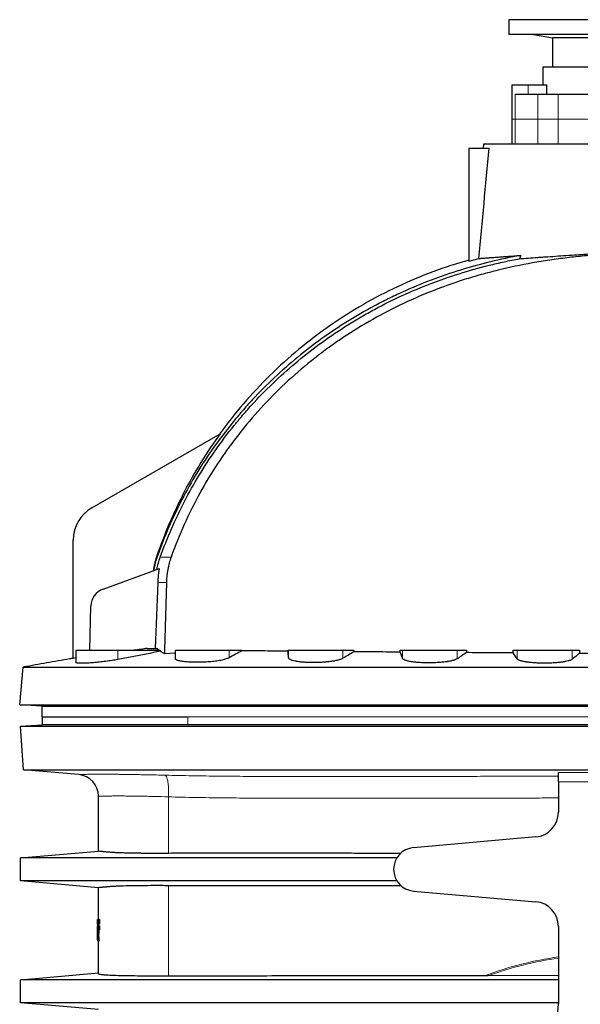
# Model space of a CAD drawing. Header units: millimetres. Extents: x 349 to 3828, y 433 to 5284.
# Tile 6 of 11: x 403 to 1304, y 3517 to 5100. Entities that reach past the tile are written whole.
import ezdxf

# ---------------------------------------------------------------- set-up
doc = ezdxf.new("R2010")
doc.units = ezdxf.units.MM

msp = doc.modelspace()

# ---------------------------------------------------------------- linework, layer by layer
at = {"color": 7, "linetype": 'Continuous', "lineweight": 25}
for p, q in [((1188.9, 5099.6), (1188.9, 5075.6)), ((1338.9, 5099.6), (1188.9, 5099.6)), ((1338.9, 5075.6), (1188.9, 5075.6)), ((1228.9, 5075.6), (1259.2, 5070.2)), ((1259.2, 5070.2), (1259.2, 5023.1)), ((1338.9, 5070.2), (1259.2, 5070.2)), ((1243.9, 5023.1), (1243.9, 4994.6)), ((1338.9, 5023.1), (1243.9, 5023.1)), ((1193.9, 4994.6), (1193.9, 4939.6)), ((1193.9, 4994.6), (1220, 4994.6)), ((1220, 4994.6), (1250.1, 4994.6)), ((1250.1, 4979.6), (1250.1, 4994.6)), ((1199.2, 4979.6), (1235.7, 4979.6)), ((1235.7, 4979.6), (1268.5, 4979.6)), ((1268.5, 4979.6), (1322, 4979.6)), ((1193.9, 4939.6), (1193.9, 4899.6)), ((1124.9, 4893), (1157.4, 4893)), ((1124.9, 4893), (1124.9, 4711.4)), ((1148.3, 4899.6), (1147.7, 4893)), ((1529.6, 4899.6), (1148.3, 4899.6)), ((518.9, 4315.1), (725.1, 4434.2)), ((488.9, 4073), (488.9, 4263.2)), ((536.7, 4184.4), (627.6, 4217.4)), ((621.3, 4089.1), (625.1, 4195.2)), ((515.2, 4086), (517, 4156.9)), ((492.9, 4086), (492.9, 4066.6)), ((492.9, 4086), (560.4, 4086)), ((560.4, 4086), (628.8, 4086)), ((628.8, 4086), (628.7, 4084.5)), ((652.9, 4086), (652.9, 4072.7)), ((652.9, 4086), (739.7, 4086)), ((739.7, 4086), (759.7, 4086)), ((759.7, 4086), (759.7, 4085)), ((834.1, 4084.6), (834.1, 4086)), ((834.1, 4086), (834.9, 4086)), ((834.9, 4086), (922.5, 4086)), ((922.5, 4086), (939.9, 4086)), ((939.9, 4086), (939.9, 4083.7)), ((1014.5, 4083.1), (1014.5, 4086)), ((1014.5, 4086), (1018.1, 4086)), ((1018.1, 4086), (1106.2, 4086)), ((1106.2, 4086), (1120.9, 4086)), ((1120.9, 4086), (1120.9, 4082.3)), ((1196.1, 4081.7), (1196.1, 4086)), ((1196.1, 4086), (1202.3, 4086)), ((1202.3, 4086), (1290.8, 4086)), ((1290.8, 4086), (1302.9, 4086)), ((1302.9, 4086), (1302.8, 4080.9)), ((492.9, 4073.7), (488.9, 4073)), ((652.9, 4081.2), (635.5, 4080.1)), ((402.7, 3998.5), (408, 4059)), ((408, 4059), (409.2, 4059.2)), ((438.9, 3996), (402.7, 3998.5)), ((438.9, 3979), (438.9, 3996)), ((438.9, 3979), (438.9, 3966.4)), ((438.9, 3979), (673.2, 3979)), ((673.2, 3979), (673.3, 3979)), ((403.9, 3964), (438.9, 3966.4)), ((408.8, 3894), (403.9, 3964)), ((497.5, 3886.2), (408.8, 3894)), ((1268.9, 3874.7), (1268.9, 3825.9)), ((529.4, 3763.3), (529.4, 3851.4)), ((1232.4, 3786), (1035.9, 3768.8)), ((403.9, 3752.5), (529.4, 3763.4)), ((403.9, 3715.5), (403.9, 3752.5)), ((529.4, 3704.5), (403.9, 3715.5)), ((529.4, 3653.2), (529.4, 3704.6)), ((1035.9, 3699.1), (1232.4, 3681.9)), ((529.4, 3653.2), (527.9, 3653.2)), ((527.9, 3646.1), (527.9, 3653.2)), ((527.9, 3646.1), (527.9, 3639.7)), ((529.7, 3643.4), (528.2, 3643.4)), ((529.4, 3643.4), (529.4, 3646.1)), ((529.4, 3646.1), (529.5, 3646.1)), ((529.5, 3653.2), (529.5, 3646.1)), ((531, 3653.2), (529.5, 3653.2)), ((531, 3646.1), (529.5, 3646.1)), ((529.5, 3643.4), (529.5, 3636.5)), ((531, 3643.4), (529.5, 3643.4)), ((531, 3653.2), (531, 3646.1)), ((531, 3643.4), (531, 3636.5)), ((1268.9, 3642.1), (1268.9, 3518.2)), ((527.9, 3620.9), (527.9, 3639.7)), ((529.9, 3629.8), (528.4, 3629.8)), ((531, 3636.5), (529.5, 3636.5)), ((527.9, 3620.9), (527.9, 3619)), ((528.3, 3619), (527.9, 3619)), ((528.3, 3619), (527.9, 3619)), ((530.8, 3619), (529.3, 3619)), ((529.4, 3566.4), (529.4, 3619)), ((403.9, 3556.5), (529.4, 3567.4)), ((1268.9, 3563.6), (1156, 3563)), ((403.9, 3519.5), (403.9, 3556.5)), ((529.4, 3508.5), (403.9, 3519.5))]:
    msp.add_line(p, q, dxfattribs=at)
at = {"color": 8, "linetype": 'Continuous', "lineweight": 18}
for p, q in [((1220, 4994.6), (1220, 4979.6)), ((1199.2, 4979.6), (1199.2, 4939.6)), ((1235.7, 4979.6), (1235.7, 4939.6)), ((1268.5, 4979.6), (1268.5, 4939.6)), ((1193.9, 4939.6), (1199.2, 4939.6)), ((1199.2, 4939.6), (1235.7, 4939.6)), ((1199.2, 4939.6), (1199.2, 4899.6)), ((1235.7, 4939.6), (1268.5, 4939.6)), ((1235.7, 4939.6), (1235.7, 4899.6)), ((1268.5, 4939.6), (1322, 4939.6)), ((1268.5, 4939.6), (1268.5, 4899.6)), ((560.4, 4086), (560.4, 4071.2)), ((739.7, 4086), (739.7, 4074.1)), ((834.9, 4086), (834.9, 4074.1)), ((922.5, 4086), (922.5, 4073.2)), ((1018.1, 4086), (1018.1, 4073.3)), ((1106.2, 4086), (1106.2, 4072.4)), ((1202.3, 4086), (1202.3, 4072.4)), ((1290.8, 4086), (1290.8, 4071.6)), ((673.2, 3966.4), (673.2, 3979)), ((673.3, 3979), (673.3, 3979)), ((642.1, 3759.7), (642.1, 3850.4)), ((642.1, 3562.5), (642.1, 3708.2)), ((528.3, 3620.9), (527.9, 3620.9))]:
    msp.add_line(p, q, dxfattribs=at)
at = {"color": 7, "linetype": 'Continuous', "lineweight": 25, "flags": 128}
msp.add_lwpolyline([(638.6, 4195.2), (635.7, 4086.6), (635.5, 4080.1)], dxfattribs=at)
at = {"color": 8, "linetype": 'Continuous', "lineweight": 18, "flags": 128}
msp.add_lwpolyline([(642.1, 3850.4), (642.2, 3853), (642.2, 3855.6), (642.1, 3858.2), (642.1, 3860.7), (642, 3863.2), (641.8, 3865.6), (641.7, 3867.9), (641.4, 3870.1), (641.2, 3872.2), (640.9, 3874.2), (640.6, 3876), (640.3, 3877.7), (639.9, 3879.3), (639.5, 3880.7), (639.1, 3881.9), (638.7, 3883), (638.2, 3883.8), (637.7, 3884.5), (637.3, 3885), (636.8, 3885.3)], dxfattribs=at)
at = {"color": 7, "linetype": 'Continuous', "lineweight": 25}
for centre, radius, start, end in [((548.9, 4263.2), 60, 120, 180), ((547, 4156.2), 30, 110, 178.5), ((494.4, 3851.4), 35, 0.0007, 85.0206), ((1228.9, 3825.9), 40, 275, 0), ((1038.9, 3734), 35, 95, 265), ((1228.9, 3642.1), 40, 0, 85), ((1178.9, 3518.2), 90, 281.2867, 0)]:
    msp.add_arc(centre, radius, start, end, dxfattribs=at)
msp.add_ellipse((1338.9, 3517.8), major_axis=(0, 1349.3), ratio=0.213649, start_param=0.470036, end_param=0.478778, dxfattribs=at)
at = {"color": 8, "linetype": 'Continuous', "lineweight": 18}
for centre, ratio, start_param, end_param in [((1338.9, -22099.3), 0.141047, 0.019314, 0.052071), ((1338.9, -22101.2), 0.140541, 0.019384, 0.050682)]:
    msp.add_ellipse(centre, major_axis=(0, 25697.2), ratio=ratio, start_param=start_param, end_param=end_param, dxfattribs=at)
at = {"color": 7, "linetype": 'Continuous', "lineweight": 25}
for points in [[(1141.1, 4715.8), (1146.5, 4774.8), (1152, 4833.9), (1157.4, 4893)], [(1124.9, 4711.4), (1130.3, 4712.9), (1135.7, 4714.4), (1141.1, 4715.8)], [(628.7, 4084.5), (606, 4080), (583.2, 4075.6), (560.4, 4071.2)], [(607.8, 4089.1), (600.8, 4088.1), (593.9, 4087), (586.9, 4086)], [(626.9, 4086), (625.5, 4087), (624.3, 4088), (623.3, 4089.1)], [(635.5, 4080.1), (633, 4081.6), (630.7, 4083.1), (628.7, 4084.5)], [(834.9, 4074.1), (834.7, 4077.6), (834.4, 4081), (834.1, 4084.6)], [(939.9, 4083.7), (934.1, 4080.2), (928.3, 4076.7), (922.5, 4073.2)], [(1018.1, 4073.3), (1016.9, 4076.5), (1015.7, 4079.8), (1014.5, 4083.1)], [(1120.9, 4082.3), (1116, 4079), (1111.1, 4075.7), (1106.2, 4072.4)], [(1202.3, 4072.4), (1200.2, 4075.5), (1198.2, 4078.6), (1196.1, 4081.7)], [(1302.8, 4080.9), (1298.8, 4077.8), (1294.8, 4074.7), (1290.8, 4071.6)], [(1338.9, 4080.6), (1326.9, 4080.7), (1314.9, 4080.8), (1302.8, 4080.9)], [(527.9, 3639.7), (527.9, 3640.9), (527.9, 3642.2), (528, 3643.4)], [(528.2, 3643.4), (528.2, 3640.4), (528.1, 3637.5), (528.1, 3634.5)], [(531, 3653.2), (530, 3653.2), (529.4, 3653.2), (529.4, 3653.2)], [(528, 3628.6), (528, 3626), (527.9, 3623.5), (527.9, 3620.9)], [(528.3, 3619), (528.2, 3622.2), (528, 3625.4), (528, 3628.6)], [(529.5, 3636.5), (529.5, 3636.5), (529.4, 3636.5), (529.3, 3636.5), (529.2, 3636.5)], [(1156, 3563), (1154.1, 3563), (1152.2, 3563), (1150.3, 3563)]]:
    msp.add_open_spline(points, degree=3, dxfattribs=at)
for points, knots in [([(1208.4, 4720.8), (1191.9, 4717.7), (1175.6, 4714.3), (1143.2, 4706.4), (1127.2, 4702), (1095.4, 4692.2), (1079.7, 4686.8), (1048.7, 4675), (1033.3, 4668.6), (1010.5, 4658.3), (1002.9, 4654.7), (991.6, 4649.1), (987.9, 4647.2), (980.4, 4643.4), (976.7, 4641.4), (958.2, 4631.5), (943.8, 4623.2), (915.6, 4605.7), (901.8, 4596.5), (875, 4577.3), (862, 4567.2), (836.5, 4546.3), (824.1, 4535.4), (800, 4512.8), (788.3, 4501.1), (775.6, 4487.4), (774.2, 4485.9), (771.4, 4482.8), (770, 4481.2), (765.8, 4476.6), (763, 4473.5), (754.9, 4464.1), (749.5, 4457.7), (733.9, 4438.5), (724, 4425.4), (705.1, 4398.6), (696.1, 4384.9), (679.1, 4357), (671.1, 4342.7), (656, 4313.6), (648.9, 4298.8), (639, 4276.1), (635.8, 4268.5), (629.8, 4253.1), (626.9, 4245.3), (624.1, 4237.6)], [0, 0, 0, 0, 0.0625, 0.0625, 0.125, 0.125, 0.1875, 0.1875, 0.25, 0.25, 0.28125, 0.28125, 0.296875, 0.296875, 0.3125, 0.3125, 0.375, 0.375, 0.4375, 0.4375, 0.5, 0.5, 0.5625, 0.5625, 0.625, 0.625, 0.632812, 0.632812, 0.640625, 0.640625, 0.65625, 0.65625, 0.6875, 0.6875, 0.75, 0.75, 0.8125, 0.8125, 0.875, 0.875, 0.9375, 0.9375, 0.96875, 0.96875, 1, 1, 1, 1]), ([(1338.9, 4722), (1329.5, 4721.4), (1320.1, 4720.7), (1301.4, 4718.9), (1292, 4718), (1273.4, 4715.7), (1264.1, 4714.5), (1245.5, 4711.8), (1236.2, 4710.3), (1208.5, 4705.3), (1190.1, 4701.5), (1167.2, 4695.9), (1162.7, 4694.7), (1153.6, 4692.3), (1149, 4691.1), (1135.4, 4687.3), (1126.4, 4684.6), (1081.8, 4670.4), (1047.2, 4656.7), (997, 4632.5), (980.6, 4623.8), (948.2, 4605.2), (932.4, 4595.2), (912.9, 4582), (909.1, 4579.3), (901.4, 4573.8), (897.6, 4571.1), (886.3, 4562.7), (878.9, 4557), (857.1, 4539.6), (843, 4527.4), (815.9, 4502.1), (802.9, 4488.9), (777.8, 4461.5), (765.8, 4447.3), (748.5, 4425.2), (742.9, 4417.7), (736, 4408.1), (734.7, 4406.2), (732, 4402.4), (730.6, 4400.4), (726.6, 4394.6), (724, 4390.7), (711, 4371.1), (701.3, 4355), (683.3, 4322.2), (674.9, 4305.4), (659.6, 4271.2), (652.5, 4253.8), (646.2, 4235.9)], [0, 0, 0, 0, 0.03125, 0.03125, 0.0625, 0.0625, 0.09375, 0.09375, 0.125, 0.125, 0.1875, 0.1875, 0.203125, 0.203125, 0.21875, 0.21875, 0.25, 0.25, 0.375, 0.375, 0.4375, 0.4375, 0.5, 0.5, 0.515625, 0.515625, 0.53125, 0.53125, 0.5625, 0.5625, 0.625, 0.625, 0.6875, 0.6875, 0.75, 0.75, 0.78125, 0.78125, 0.789063, 0.789063, 0.796875, 0.796875, 0.8125, 0.8125, 0.875, 0.875, 0.9375, 0.9375, 1, 1, 1, 1]), ([(1141.1, 4715.8), (1141.9, 4715.8), (1142.7, 4715.9), (1144.4, 4716), (1145.3, 4716.1), (1148, 4716.3), (1150.1, 4716.5), (1154.4, 4716.8), (1156.8, 4717), (1161.8, 4717.3), (1164.5, 4717.5), (1170.2, 4718), (1173.2, 4718.2), (1177.1, 4718.5), (1177.9, 4718.5), (1179.6, 4718.6), (1180.4, 4718.7), (1182.9, 4718.9), (1184.5, 4719), (1193.1, 4719.6), (1200.5, 4720.2), (1208.4, 4720.8)], [0, 0, 0, 0, 0.0625, 0.0625, 0.125, 0.125, 0.25, 0.25, 0.375, 0.375, 0.5, 0.5, 0.625, 0.625, 0.65625, 0.65625, 0.6875, 0.6875, 0.75, 0.75, 1, 1, 1, 1]), ([(1206.1, 4715.4), (1210.7, 4715.7), (1215.5, 4716), (1225.3, 4716.8), (1230.4, 4717.1), (1236.9, 4717.6), (1238.2, 4717.7), (1240.9, 4717.9), (1242.2, 4718), (1246.2, 4718.2), (1248.9, 4718.4), (1257.1, 4719), (1262.6, 4719.4), (1273.9, 4720.2), (1279.6, 4720.6), (1291.1, 4721.3), (1297, 4721.7), (1305.9, 4722.3), (1308.9, 4722.5), (1314.9, 4722.9), (1317.9, 4723.1), (1326.9, 4723.7), (1332.9, 4724.1), (1338.9, 4724.5)], [0, 0, 0, 0, 0.125, 0.125, 0.25, 0.25, 0.28125, 0.28125, 0.3125, 0.3125, 0.375, 0.375, 0.5, 0.5, 0.625, 0.625, 0.75, 0.75, 0.8125, 0.8125, 0.875, 0.875, 1, 1, 1, 1]), ([(628.8, 4235.9), (634.3, 4251.3), (640.3, 4266.5), (653.2, 4296.2), (660.1, 4310.8), (675, 4339.5), (682.9, 4353.5), (699.6, 4381.2), (708.5, 4394.8), (727.2, 4421.4), (737, 4434.4), (748.7, 4448.8), (750, 4450.4), (752.6, 4453.6), (756.5, 4458.3), (760.5, 4463), (768.6, 4472.3), (774, 4478.4), (790.7, 4496.4), (802.1, 4508), (825.8, 4530.3), (838, 4541.1), (863.2, 4561.9), (876.1, 4571.9), (902.7, 4591.1), (916.4, 4600.3), (933.9, 4611.3), (937.4, 4613.5), (944.5, 4617.8), (948.1, 4619.9), (958.8, 4626.1), (966, 4630.1), (987.8, 4641.9), (1002.5, 4649.2), (1047.3, 4669.7), (1078, 4681.5), (1125.2, 4696.3), (1141.2, 4700.8), (1161.4, 4705.8), (1165.4, 4706.8), (1173.5, 4708.7), (1177.6, 4709.6), (1189.8, 4712.2), (1198, 4713.8), (1206.1, 4715.4)], [0, 0, 0, 0, 0.0625, 0.0625, 0.125, 0.125, 0.1875, 0.1875, 0.25, 0.25, 0.3125, 0.3125, 0.320313, 0.320313, 0.328125, 0.34375, 0.34375, 0.375, 0.375, 0.4375, 0.4375, 0.5, 0.5, 0.5625, 0.5625, 0.625, 0.625, 0.640625, 0.640625, 0.65625, 0.65625, 0.6875, 0.6875, 0.75, 0.75, 0.875, 0.875, 0.9375, 0.9375, 0.953125, 0.953125, 0.96875, 0.96875, 1, 1, 1, 1]), ([(1124.9, 4713.1), (1105.5, 4707.7), (1086.2, 4701.4), (1047.8, 4687.1), (1028.8, 4679.2), (991.3, 4661.6), (972.8, 4651.9), (936.7, 4631.1), (919, 4619.9), (884.6, 4596), (867.9, 4583.3), (835.6, 4556.5), (820, 4542.5), (790.2, 4513.2), (776, 4497.9), (748.9, 4466.4), (736.1, 4450.2), (724, 4433.5)], [0, 0, 0, 0, 0.125, 0.125, 0.25, 0.25, 0.375, 0.375, 0.5, 0.5, 0.625, 0.625, 0.75, 0.75, 0.875, 0.875, 1, 1, 1, 1]), ([(725.1, 4434.2), (714.2, 4419.1), (703.9, 4403.7), (684.4, 4372.2), (675.3, 4356.1), (658.3, 4323.4), (650.5, 4306.7), (635.9, 4272.6), (629.2, 4255.2), (623.2, 4237.6)], [0, 0, 0, 0, 0.25, 0.25, 0.5, 0.5, 0.75, 0.75, 1, 1, 1, 1]), ([(623.2, 4237.6), (622.6, 4235.6), (621.9, 4233.7), (620.8, 4229.7), (620.2, 4227.7), (618.7, 4221.7), (617.9, 4217.7), (617.3, 4213.7)], [0, 0, 0, 0, 0.25, 0.25, 0.5, 0.5, 1, 1, 1, 1]), ([(624.1, 4237.6), (622.7, 4233.7), (621.5, 4229.8), (620, 4223.9), (619.5, 4221.9), (618.6, 4217.9), (618.2, 4215.9), (617.9, 4213.9)], [0, 0, 0, 0, 0.5, 0.5, 0.75, 0.75, 1, 1, 1, 1]), ([(623.3, 4215.9), (624, 4219.3), (624.8, 4222.7), (626.6, 4229.4), (627.7, 4232.7), (628.8, 4235.9)], [0, 0, 0, 0, 0.5, 0.5, 1, 1, 1, 1]), ([(646.2, 4235.9), (645.1, 4232.7), (644, 4229.4), (642.2, 4222.7), (641.4, 4219.3), (639.5, 4209), (638.8, 4202.2), (638.6, 4195.2)], [0, 0, 0, 0, 0.25, 0.25, 0.5, 0.5, 1, 1, 1, 1]), ([(625.1, 4195.2), (625.2, 4199), (625.5, 4202.7), (626.1, 4208.2), (626.4, 4210.1), (626.9, 4213.8), (627.3, 4215.6), (627.6, 4217.4)], [0, 0, 0, 0, 0.5, 0.5, 0.75, 0.75, 1, 1, 1, 1]), ([(607.8, 4089.1), (610.7, 4089.1), (613.9, 4089.1), (619.2, 4089.1), (621.2, 4089.1), (623.3, 4089.1)], [0.1183157, 0.1183157, 0.1183157, 0.1183157, 0.13619866, 0.13619866, 0.14709113, 0.14709113, 0.14709113, 0.14709113]), ([(759.7, 4085), (756.3, 4083.2), (753, 4081.4), (746.3, 4077.8), (743, 4076), (739.7, 4074.1)], [0, 0, 0, 0, 0.5, 0.5, 1, 1, 1, 1]), ([(834.1, 4084.6), (821.6, 4084.7), (809.2, 4084.8), (793.7, 4085), (790.6, 4085), (784.4, 4085), (781.3, 4085), (772, 4085.1), (765.8, 4085), (759.7, 4085)], [0, 0, 0, 0, 0.5, 0.5, 0.625, 0.625, 0.75, 0.75, 1, 1, 1, 1]), ([(1014.5, 4083.1), (1002.1, 4083.2), (989.6, 4083.3), (964.8, 4083.5), (952.3, 4083.6), (939.9, 4083.7)], [0, 0, 0, 0, 0.5, 0.5, 1, 1, 1, 1]), ([(488.9, 4073.3), (487, 4072.9), (472.7, 4070.4), (446.1, 4065.7), (421.5, 4061.3), (409.2, 4059.2)], [0, 0, 0, 0, 0.073981, 0.536669, 1, 1, 1, 1]), ([(560.4, 4071.2), (558.9, 4071), (556, 4070.4), (551.2, 4069.6), (546.2, 4068.9), (541.1, 4068.2), (536, 4067.5), (530.9, 4067), (525.9, 4066.5), (521.1, 4066.1), (516.5, 4065.7), (512.2, 4065.5), (508.2, 4065.3), (504.6, 4065.2), (501.4, 4065.2), (498.7, 4065.3), (496.5, 4065.4), (494.8, 4065.6), (493.6, 4065.9), (493, 4066.3), (493, 4066.5), (493, 4066.6)], [0, 0, 0, 0, 0.054372, 0.108915, 0.163285, 0.21768, 0.27225, 0.326642, 0.380565, 0.434663, 0.488583, 0.541913, 0.595416, 0.648745, 0.701694, 0.754813, 0.807762, 0.860618, 0.913643, 0.966501, 1, 1, 1, 1]), ([(739.7, 4074.1), (739, 4073.8), (737.6, 4073.1), (734.9, 4072.1), (731.7, 4071.2), (728.1, 4070.3), (724.1, 4069.5), (719.7, 4068.8), (715.1, 4068.2), (710.2, 4067.7), (705.3, 4067.3), (700.2, 4067), (695.2, 4066.8), (690.2, 4066.7), (685.3, 4066.7), (680.6, 4066.8), (676.1, 4067), (671.9, 4067.3), (668, 4067.7), (664.4, 4068.1), (661.3, 4068.7), (658.6, 4069.2), (656.4, 4069.9), (654.7, 4070.6), (653.6, 4071.4), (653, 4072.1), (653, 4072.5), (653, 4072.7)], [0, 0, 0, 0, 0.041599, 0.083328, 0.124925, 0.166552, 0.208314, 0.249937, 0.290972, 0.332142, 0.373173, 0.413408, 0.453774, 0.494008, 0.533872, 0.573864, 0.613729, 0.653638, 0.693674, 0.733586, 0.773808, 0.814158, 0.854383, 0.895074, 0.935893, 0.976586, 1, 1, 1, 1]), ([(922.5, 4073.2), (921.6, 4072.7), (920.6, 4072.2), (918.7, 4071.5), (918, 4071.3), (916.6, 4070.8), (915.8, 4070.6), (913.3, 4069.9), (911.5, 4069.5), (908.6, 4068.9), (907.6, 4068.7), (906, 4068.5), (905.5, 4068.4), (904.4, 4068.2), (903.8, 4068.1), (901, 4067.7), (898.7, 4067.5), (895, 4067.1), (893.8, 4067), (891.9, 4066.8), (891.2, 4066.8), (889.9, 4066.7), (889.3, 4066.7), (886, 4066.5), (883.4, 4066.4), (879.5, 4066.2), (878.2, 4066.2), (876.2, 4066.2), (875.5, 4066.2), (874.2, 4066.2), (873.5, 4066.2), (870.3, 4066.2), (867.7, 4066.3), (864, 4066.5), (862.8, 4066.5), (860.9, 4066.7), (860.3, 4066.7), (859.2, 4066.8), (858.6, 4066.8), (855.7, 4067.1), (853.5, 4067.3), (850.5, 4067.7), (849.5, 4067.9), (848.1, 4068.1), (847.6, 4068.2), (846.7, 4068.4), (846.3, 4068.5), (844.1, 4068.9), (842.6, 4069.3), (841, 4069.8), (840.6, 4069.9), (840, 4070.2), (839.7, 4070.3), (838.9, 4070.6), (838.3, 4070.8), (837, 4071.5), (836.3, 4072), (835.6, 4072.7), (835.5, 4072.8), (835.3, 4073.1), (835.3, 4073.2), (835.1, 4073.6), (835, 4073.8), (834.9, 4074.1)], [0, 0, 0, 0, 0.0625, 0.0625, 0.09375, 0.09375, 0.125, 0.125, 0.1875, 0.1875, 0.21875, 0.21875, 0.234375, 0.234375, 0.25, 0.25, 0.3125, 0.3125, 0.34375, 0.34375, 0.359375, 0.359375, 0.375, 0.375, 0.4375, 0.4375, 0.46875, 0.46875, 0.484375, 0.484375, 0.5, 0.5, 0.5625, 0.5625, 0.59375, 0.59375, 0.609375, 0.609375, 0.625, 0.625, 0.6875, 0.6875, 0.71875, 0.71875, 0.734375, 0.734375, 0.75, 0.75, 0.8125, 0.8125, 0.828125, 0.828125, 0.84375, 0.84375, 0.875, 0.875, 0.9375, 0.9375, 0.953125, 0.953125, 0.96875, 0.96875, 1, 1, 1, 1]), ([(1106.2, 4072.4), (1105.5, 4071.9), (1104.5, 4071.5), (1102.9, 4070.8), (1102.2, 4070.6), (1101.2, 4070.2), (1100.9, 4070.1), (1100.2, 4069.9), (1099.8, 4069.8), (1097.9, 4069.3), (1096.2, 4068.9), (1093.4, 4068.4), (1092.4, 4068.2), (1090.9, 4067.9), (1090.4, 4067.8), (1089.3, 4067.7), (1088.8, 4067.6), (1086, 4067.2), (1083.8, 4067), (1080.2, 4066.6), (1079, 4066.5), (1077.1, 4066.4), (1076.5, 4066.3), (1075.2, 4066.2), (1074.6, 4066.2), (1071.3, 4066), (1068.8, 4065.9), (1064.8, 4065.8), (1063.5, 4065.8), (1060.9, 4065.7), (1059.5, 4065.7), (1055.6, 4065.8), (1053, 4065.8), (1049.2, 4066), (1048, 4066.1), (1046.1, 4066.2), (1045.5, 4066.2), (1044.3, 4066.3), (1043.7, 4066.3), (1040.7, 4066.6), (1038.5, 4066.8), (1035.3, 4067.2), (1034.3, 4067.4), (1032.8, 4067.6), (1032.3, 4067.7), (1031.4, 4067.8), (1030.9, 4067.9), (1028.6, 4068.3), (1027, 4068.7), (1024.8, 4069.3), (1024.2, 4069.5), (1022.9, 4069.9), (1022.3, 4070.2), (1020.7, 4070.8), (1019.9, 4071.3), (1019.1, 4071.9), (1019, 4072), (1018.7, 4072.3), (1018.6, 4072.4), (1018.3, 4072.8), (1018.1, 4073), (1018.1, 4073.3)], [0, 0, 0, 0, 0.0625, 0.0625, 0.09375, 0.09375, 0.109375, 0.109375, 0.125, 0.125, 0.1875, 0.1875, 0.21875, 0.21875, 0.234375, 0.234375, 0.25, 0.25, 0.3125, 0.3125, 0.34375, 0.34375, 0.359375, 0.359375, 0.375, 0.375, 0.4375, 0.4375, 0.46875, 0.46875, 0.5, 0.5, 0.5625, 0.5625, 0.59375, 0.59375, 0.609375, 0.609375, 0.625, 0.625, 0.6875, 0.6875, 0.71875, 0.71875, 0.734375, 0.734375, 0.75, 0.75, 0.8125, 0.8125, 0.84375, 0.84375, 0.875, 0.875, 0.9375, 0.9375, 0.953125, 0.953125, 0.96875, 0.96875, 1, 1, 1, 1]), ([(1196.1, 4081.7), (1183.6, 4081.8), (1171, 4081.9), (1145.9, 4082.1), (1133.4, 4082.2), (1120.9, 4082.3)], [0, 0, 0, 0, 0.5, 0.5, 1, 1, 1, 1]), ([(1290.8, 4071.6), (1290.2, 4071.1), (1289.4, 4070.7), (1287.9, 4070), (1287.3, 4069.8), (1286.4, 4069.5), (1286.1, 4069.4), (1285.4, 4069.2), (1285.1, 4069.1), (1283.3, 4068.6), (1281.7, 4068.3), (1279.1, 4067.7), (1278.1, 4067.6), (1276.7, 4067.3), (1276.2, 4067.3), (1275.2, 4067.1), (1274.7, 4067), (1272, 4066.7), (1269.8, 4066.4), (1266.3, 4066.1), (1265.1, 4066), (1263.3, 4065.9), (1262.7, 4065.8), (1261.4, 4065.7), (1260.8, 4065.7), (1257.6, 4065.5), (1255.1, 4065.4), (1251.2, 4065.3), (1249.9, 4065.3), (1247.2, 4065.3), (1245.9, 4065.3), (1241.9, 4065.3), (1239.3, 4065.4), (1235.5, 4065.5), (1234.2, 4065.6), (1232.3, 4065.7), (1231.7, 4065.7), (1230.5, 4065.8), (1229.9, 4065.8), (1226.8, 4066.1), (1224.5, 4066.3), (1221.2, 4066.7), (1220.2, 4066.8), (1218.6, 4067), (1218.1, 4067.1), (1217.1, 4067.2), (1216.6, 4067.3), (1214.2, 4067.7), (1212.5, 4068.1), (1210.2, 4068.6), (1209.4, 4068.8), (1208, 4069.2), (1207.4, 4069.4), (1205.6, 4070.1), (1204.7, 4070.5), (1203.7, 4071.1), (1203.5, 4071.2), (1203.2, 4071.4), (1203.1, 4071.5), (1202.7, 4071.9), (1202.4, 4072.1), (1202.3, 4072.4)], [0, 0, 0, 0, 0.0625, 0.0625, 0.09375, 0.09375, 0.109375, 0.109375, 0.125, 0.125, 0.1875, 0.1875, 0.21875, 0.21875, 0.234375, 0.234375, 0.25, 0.25, 0.3125, 0.3125, 0.34375, 0.34375, 0.359375, 0.359375, 0.375, 0.375, 0.4375, 0.4375, 0.46875, 0.46875, 0.5, 0.5, 0.5625, 0.5625, 0.59375, 0.59375, 0.609375, 0.609375, 0.625, 0.625, 0.6875, 0.6875, 0.71875, 0.71875, 0.734375, 0.734375, 0.75, 0.75, 0.8125, 0.8125, 0.84375, 0.84375, 0.875, 0.875, 0.9375, 0.9375, 0.953125, 0.953125, 0.96875, 0.96875, 1, 1, 1, 1]), ([(408, 4059), (408, 4059), (413.6, 4059), (430.8, 4059), (451.9, 4059), (474.6, 4059), (508.5, 4059), (544.8, 4059), (583.8, 4059), (620.9, 4059), (651.3, 4059), (660.8, 4059), (670.5, 4059), (892, 4059), (1115.2, 4059), (1338.9, 4059)], [0, 0, 0, 0, 0.062391, 0.136199, 0.136199, 0.187173, 0.249564, 0.266993, 0.311955, 0.374345, 0.374345, 0.396844, 0.400489, 0.400489, 1, 1, 1, 1]), ([(402.7, 3998.5), (402.7, 3998.5), (408.3, 3998.5), (425.5, 3998.5), (446.6, 3998.5), (469.2, 3998.5), (503.1, 3998.5), (539.4, 3998.5), (578.6, 3998.5), (615.8, 3998.5), (646.3, 3998.5), (655.8, 3998.5), (665.5, 3998.5), (888.6, 3998.5), (1113.6, 3998.5), (1338.9, 3998.5)], [0, 0, 0, 0, 0.062391, 0.136199, 0.136199, 0.187173, 0.249564, 0.266993, 0.311955, 0.374345, 0.374345, 0.396844, 0.400489, 0.400489, 1, 1, 1, 1]), ([(438.9, 3996), (439, 3996), (444.7, 3996), (462, 3996), (483.4, 3996), (506.2, 3996), (540.2, 3996), (576.2, 3996), (614.9, 3996), (651.4, 3996), (681.2, 3996), (690.4, 3996), (699.6, 3996), (911.6, 3996), (1125, 3996), (1338.9, 3996)], [0, 0, 0, 0, 0.062391, 0.136199, 0.136199, 0.187173, 0.249564, 0.266993, 0.311955, 0.374345, 0.374345, 0.396844, 0.400489, 0.400489, 1, 1, 1, 1]), ([(403.9, 3964), (403.9, 3964), (409.7, 3964), (427.5, 3964), (451.3, 3964), (474.3, 3964), (507.9, 3964), (540.5, 3964), (579.5, 3964), (616.9, 3964), (647.7, 3964), (656.9, 3964), (666.2, 3964), (888.7, 3964), (1113.6, 3964), (1338.9, 3964)], [0, 0, 0, 0, 0.062378, 0.139379, 0.139379, 0.199771, 0.249512, 0.266361, 0.31189, 0.374268, 0.374268, 0.39756, 0.399541, 0.399541, 1, 1, 1, 1]), ([(673.2, 3966.4), (665, 3966.4), (656.9, 3966.4), (641, 3966.4), (633.1, 3966.4), (617.7, 3966.4), (610.1, 3966.4), (598.9, 3966.4), (595.2, 3966.4), (589.6, 3966.4), (587.8, 3966.4), (584.2, 3966.4), (582.4, 3966.4), (573.4, 3966.4), (566.4, 3966.4), (553, 3966.4), (546.5, 3966.4), (533.9, 3966.4), (527.8, 3966.4), (520.5, 3966.4), (519, 3966.4), (516.2, 3966.4), (514.8, 3966.4), (510.5, 3966.4), (507.8, 3966.4), (499.9, 3966.4), (494.9, 3966.4), (485.5, 3966.4), (481.1, 3966.4), (472.8, 3966.4), (469, 3966.4), (464.7, 3966.4), (463.8, 3966.4), (462.1, 3966.4), (461.3, 3966.4), (458.9, 3966.4), (457.4, 3966.4), (453.2, 3966.4), (450.7, 3966.4), (446.5, 3966.4), (444.7, 3966.4), (441.9, 3966.4), (440.8, 3966.4), (439.9, 3966.4), (439.7, 3966.4), (439.4, 3966.4), (439.3, 3966.4), (439, 3966.4), (438.9, 3966.4), (438.9, 3966.4)], [0, 0, 0, 0, 0.0625, 0.0625, 0.125, 0.125, 0.1875, 0.1875, 0.21875, 0.21875, 0.234375, 0.234375, 0.25, 0.25, 0.3125, 0.3125, 0.375, 0.375, 0.4375, 0.4375, 0.453125, 0.453125, 0.46875, 0.46875, 0.5, 0.5, 0.5625, 0.5625, 0.625, 0.625, 0.6875, 0.6875, 0.703125, 0.703125, 0.71875, 0.71875, 0.75, 0.75, 0.8125, 0.8125, 0.875, 0.875, 0.9375, 0.9375, 0.953125, 0.953125, 0.96875, 0.96875, 1, 1, 1, 1]), ([(1338.9, 3966.4), (1311, 3966.4), (1283.1, 3966.4), (1227.4, 3966.4), (1199.5, 3966.4), (1115.9, 3966.4), (1060.3, 3966.4), (977, 3966.4), (949.3, 3966.4), (907.7, 3966.4), (893.8, 3966.4), (866.1, 3966.4), (852.3, 3966.4), (783.2, 3966.4), (728.1, 3966.4), (673.2, 3966.4)], [0, 0, 0, 0, 0.125, 0.125, 0.25, 0.25, 0.5, 0.5, 0.625, 0.625, 0.6875, 0.6875, 0.75, 0.75, 1, 1, 1, 1]), ([(408.8, 3894), (409, 3894), (415, 3894), (432.9, 3894), (456.9, 3894), (479.9, 3894), (513.4, 3894), (546, 3894), (584.9, 3894), (622.1, 3894), (652.8, 3894), (661.9, 3894), (671.2, 3894), (892.1, 3894), (1115.3, 3894), (1338.9, 3894)], [0, 0, 0, 0, 0.062378, 0.139379, 0.139379, 0.199771, 0.249512, 0.266361, 0.31189, 0.374268, 0.374268, 0.39756, 0.399541, 0.399541, 1, 1, 1, 1]), ([(1268.9, 3874.7), (1268.9, 3875.6), (1268.9, 3876.5), (1268.9, 3877.9), (1268.9, 3878.3), (1268.9, 3879.2), (1268.9, 3879.7), (1268.9, 3881), (1268.9, 3881.8), (1268.9, 3883), (1268.9, 3883.3), (1268.9, 3884.1), (1268.9, 3884.4), (1268.9, 3885.5), (1268.9, 3886.1), (1268.9, 3886.9), (1268.9, 3887.2), (1268.9, 3887.7), (1268.9, 3887.9), (1268.9, 3888.5), (1268.9, 3888.8), (1268.9, 3889.2), (1268.9, 3889.3), (1268.9, 3889.5), (1268.9, 3889.6), (1268.9, 3889.6)], [0, 0, 0, 0, 0.125, 0.125, 0.1875, 0.1875, 0.25, 0.25, 0.375, 0.375, 0.4375, 0.4375, 0.5, 0.5, 0.625, 0.625, 0.6875, 0.6875, 0.75, 0.75, 0.875, 0.875, 0.9375, 0.9375, 1, 1, 1, 1]), ([(1009.2, 3752.5), (866.8, 3752.5), (725.1, 3752.5), (567.9, 3752.5), (534.9, 3752.5), (490.8, 3752.5), (456.5, 3752.5), (439.5, 3752.5), (422.5, 3752.5), (408.5, 3752.5), (403.9, 3752.5), (403.9, 3752.5)], [0.3078284, 0.3078284, 0.3078284, 0.3078284, 0.7080419, 0.7080419, 0.7567016, 0.8053613, 0.8540209, 0.8903128, 0.8903128, 0.9513403, 1, 1, 1, 1]), ([(642.1, 3759.7), (638.1, 3759.7), (634.2, 3759.7), (626.6, 3759.6), (622.8, 3759.6), (615.3, 3759.6), (611.7, 3759.6), (606.3, 3759.7), (604.5, 3759.7), (601.8, 3759.7), (600.9, 3759.7), (599.2, 3759.7), (598.3, 3759.7), (590.5, 3759.8), (584, 3759.9), (575, 3760.1), (572, 3760.2), (567.8, 3760.3), (566.5, 3760.4), (564.5, 3760.4), (563.8, 3760.5), (562.5, 3760.5), (561.8, 3760.5), (558.6, 3760.7), (556.2, 3760.8), (551.7, 3761), (549.6, 3761.2), (546.6, 3761.4), (545.7, 3761.5), (543.9, 3761.6), (543, 3761.7), (541.3, 3761.9), (540.5, 3761.9), (539, 3762.1), (538.3, 3762.1), (534.9, 3762.5), (532.9, 3762.7), (530.8, 3763), (530.3, 3763), (529.6, 3763.2), (529.4, 3763.3), (529.4, 3763.3)], [0, 0, 0, 0, 0.0625, 0.0625, 0.125, 0.125, 0.1875, 0.1875, 0.21875, 0.21875, 0.234375, 0.234375, 0.25, 0.25, 0.375, 0.375, 0.4375, 0.4375, 0.46875, 0.46875, 0.484375, 0.484375, 0.5, 0.5, 0.5625, 0.5625, 0.625, 0.625, 0.65625, 0.65625, 0.6875, 0.6875, 0.71875, 0.71875, 0.75, 0.75, 0.875, 0.875, 0.9375, 0.9375, 1, 1, 1, 1]), ([(1015.4, 3759.7), (1011.6, 3759.7), (995.7, 3759.7), (967.7, 3759.7), (931.4, 3759.7), (895.1, 3759.8), (858.9, 3759.8), (822.6, 3759.8), (786.4, 3759.8), (750.3, 3759.8), (714.2, 3759.9), (678.1, 3759.9), (654.1, 3759.8), (642.1, 3759.7)], [0, 0, 0, 0, 0.0302754, 0.1269808, 0.2237745, 0.3205707, 0.4173644, 0.5144247, 0.6114875, 0.7085477, 0.8056981, 0.9028508, 1, 1, 1, 1]), ([(1009.2, 3715.5), (866.8, 3715.5), (725.1, 3715.5), (567.9, 3715.5), (534.9, 3715.5), (490.8, 3715.5), (456.5, 3715.5), (439.5, 3715.5), (422.5, 3715.5), (408.5, 3715.5), (403.9, 3715.5), (403.9, 3715.5)], [0.3078284, 0.3078284, 0.3078284, 0.3078284, 0.7080419, 0.7080419, 0.7567016, 0.8053613, 0.8540209, 0.8903128, 0.8903128, 0.9513403, 1, 1, 1, 1]), ([(529.4, 3704.6), (529.4, 3704.7), (529.6, 3704.7), (530.3, 3704.9), (530.8, 3705), (532.2, 3705.2), (533, 3705.3), (534.6, 3705.4), (535.1, 3705.5), (536, 3705.6), (536.3, 3705.6), (537, 3705.7), (537.3, 3705.7), (539, 3705.9), (540.5, 3706), (543, 3706.2), (543.9, 3706.3), (545.7, 3706.4), (546.7, 3706.5), (549.6, 3706.8), (551.7, 3706.9), (555.1, 3707.1), (556.3, 3707.2), (558.1, 3707.2), (558.7, 3707.3), (560, 3707.3), (560.6, 3707.4), (566.4, 3707.6), (572, 3707.8), (581.1, 3707.9), (584.2, 3708), (589.1, 3708.1), (590.7, 3708.1), (594.1, 3708.1), (595.8, 3708.2), (604.5, 3708.2), (611.6, 3708.3), (622.8, 3708.3), (626.6, 3708.3), (634.2, 3708.3), (638.1, 3708.2), (642.1, 3708.2)], [0, 0, 0, 0, 0.0625, 0.0625, 0.125, 0.125, 0.1875, 0.1875, 0.21875, 0.21875, 0.234375, 0.234375, 0.25, 0.25, 0.3125, 0.3125, 0.34375, 0.34375, 0.375, 0.375, 0.4375, 0.4375, 0.46875, 0.46875, 0.484375, 0.484375, 0.5, 0.5, 0.625, 0.625, 0.6875, 0.6875, 0.71875, 0.71875, 0.75, 0.75, 0.875, 0.875, 0.9375, 0.9375, 1, 1, 1, 1]), ([(642.1, 3708.2), (654.7, 3708.1), (679.9, 3708), (717.8, 3708), (755.8, 3708.1), (798.1, 3708.1), (844.7, 3708.1), (895.7, 3708.2), (945.3, 3708.2), (985.2, 3708.2), (1008, 3708.2), (1015.3, 3708.2)], [0, 0, 0, 0, 0.102088, 0.204182, 0.306277, 0.408366, 0.544733, 0.681106, 0.817473, 0.941506, 1, 1, 1, 1]), ([(527.9, 3653.2), (527.9, 3653.2), (527.9, 3653.2), (528, 3653.2), (528, 3653.2), (528, 3653.2), (528.1, 3653.2), (528.1, 3653.2), (528.2, 3653.2), (528.3, 3653.2), (528.3, 3653.2), (528.4, 3653.2), (528.5, 3653.2), (528.6, 3653.2), (528.8, 3653.2), (528.9, 3653.2), (529, 3653.2), (529.2, 3653.2), (529.4, 3653.2), (529.5, 3653.2), (529.5, 3653.2)], [0, 0, 0, 0, 0.055644, 0.111257, 0.166842, 0.222404, 0.277947, 0.333474, 0.388989, 0.444496, 0.5, 0.555504, 0.611011, 0.666526, 0.722053, 0.777596, 0.833158, 0.888743, 0.944356, 1, 1, 1, 1]), ([(529.5, 3646.1), (529.5, 3646.1), (529.4, 3646.1), (529.2, 3646.1), (529, 3646.1), (528.9, 3646.1), (528.8, 3646.1), (528.6, 3646.1), (528.5, 3646.1), (528.4, 3646.1), (528.3, 3646.1), (528.3, 3646.1), (528.2, 3646.1), (528.1, 3646.1), (528.1, 3646.1), (528, 3646.1), (528, 3646.1), (528, 3646.1), (527.9, 3646.1), (527.9, 3646.1), (527.9, 3646.1)], [0, 0, 0, 0, 0.055644, 0.111257, 0.166842, 0.222404, 0.277947, 0.333474, 0.388989, 0.444496, 0.5, 0.555504, 0.611011, 0.666526, 0.722053, 0.777596, 0.833158, 0.888743, 0.944356, 1, 1, 1, 1]), ([(528, 3643.4), (528, 3643.4), (528, 3643.4), (528, 3643.4), (528, 3643.4), (528.1, 3643.4), (528.1, 3643.4), (528.2, 3643.4), (528.2, 3643.4), (528.2, 3643.4)], [0, 0, 0, 0, 0.1428793, 0.2857364, 0.4285803, 0.5714197, 0.7142636, 0.8571207, 1, 1, 1, 1]), ([(528.1, 3634.5), (528.1, 3634.5), (528.1, 3634.5), (528.1, 3634.5), (528.1, 3634.5), (528.1, 3634.5), (528.1, 3634.5), (528.1, 3634.5), (528.1, 3634.5), (528.1, 3634.5), (528.1, 3634.5), (528.1, 3634.5), (528.1, 3634.5), (528.1, 3634.5), (528.1, 3634.5), (528.1, 3634.6), (528.1, 3634.6), (528.1, 3634.6), (528.1, 3634.7), (528.1, 3634.8), (528.2, 3634.8), (528.2, 3635), (528.2, 3635.1), (528.3, 3635.5), (528.3, 3635.8), (528.3, 3636.3), (528.4, 3636.4), (528.4, 3636.8), (528.4, 3637), (528.4, 3637.3), (528.5, 3637.4), (528.5, 3637.6), (528.5, 3637.7), (528.5, 3638.1), (528.5, 3638.3), (528.5, 3638.6), (528.5, 3638.6), (528.5, 3638.7), (528.5, 3638.7), (528.5, 3638.8), (528.5, 3638.8), (528.6, 3639), (528.6, 3639.2), (528.6, 3639.5), (528.6, 3639.8), (528.6, 3640.1), (528.6, 3640.1), (528.6, 3640.2), (528.6, 3640.2), (528.6, 3640.3), (528.6, 3640.4), (528.6, 3640.6), (528.6, 3640.7), (528.6, 3640.9), (528.6, 3640.9), (528.6, 3640.9), (528.6, 3640.9), (528.6, 3641), (528.6, 3641), (528.6, 3641.1), (528.6, 3641.2), (528.6, 3641.4), (528.6, 3641.5), (528.6, 3641.7), (528.6, 3641.7), (528.6, 3641.7), (528.6, 3641.7), (528.6, 3641.8), (528.6, 3641.8), (528.6, 3641.8), (528.6, 3641.9), (528.7, 3642), (528.7, 3642), (528.7, 3642.2), (528.7, 3642.4), (528.7, 3642.5), (528.7, 3642.5), (528.7, 3642.5), (528.7, 3642.5), (528.7, 3642.5), (528.7, 3642.6), (528.7, 3642.6), (528.7, 3642.6), (528.7, 3642.6), (528.7, 3642.6), (528.7, 3642.6), (528.7, 3642.7), (528.7, 3642.8), (528.7, 3642.8), (528.7, 3643), (528.7, 3643.2), (528.7, 3643.4)], [0, 0, 0, 0, 0.03125, 0.03125, 0.0322266, 0.0322266, 0.0332031, 0.0332031, 0.0351562, 0.0351562, 0.0390625, 0.0390625, 0.046875, 0.046875, 0.0625, 0.0625, 0.09375, 0.09375, 0.125, 0.125, 0.1875, 0.1875, 0.25, 0.25, 0.375, 0.375, 0.4375, 0.4375, 0.5, 0.5, 0.53125, 0.53125, 0.5625, 0.5625, 0.625, 0.625, 0.6328125, 0.6328125, 0.640625, 0.640625, 0.65625, 0.65625, 0.6875, 0.6875, 0.75, 0.75, 0.7578125, 0.7578125, 0.765625, 0.765625, 0.78125, 0.78125, 0.8125, 0.8125, 0.8164062, 0.8164062, 0.8203125, 0.8203125, 0.828125, 0.828125, 0.84375, 0.84375, 0.875, 0.875, 0.8769531, 0.8769531, 0.8789062, 0.8789062, 0.8828125, 0.8828125, 0.890625, 0.890625, 0.90625, 0.90625, 0.9375, 0.9375, 0.9379883, 0.9379883, 0.9384765, 0.9384765, 0.9394531, 0.9394531, 0.9414062, 0.9414062, 0.9453125, 0.9453125, 0.953125, 0.953125, 0.96875, 0.96875, 1, 1, 1, 1]), ([(528.7, 3643.4), (528.7, 3643.4), (528.8, 3643.4), (528.9, 3643.4), (529.1, 3643.4), (529.2, 3643.4), (529.4, 3643.4), (529.5, 3643.4), (529.5, 3643.4)], [0, 0, 0, 0, 0.166685, 0.333348, 0.5, 0.666652, 0.833315, 1, 1, 1, 1]), ([(529.2, 3636.5), (529.2, 3636.3), (529.2, 3636.1), (529.2, 3635.9), (529.2, 3635.9), (529.2, 3635.9), (529.2, 3635.9), (529.2, 3635.9), (529.2, 3635.9), (529.2, 3635.9), (529.2, 3635.9), (529.2, 3635.8), (529.2, 3635.8), (529.2, 3635.7), (529.2, 3635.7), (529.2, 3635.5), (529.2, 3635.4), (529.2, 3635.3), (529.2, 3635.3), (529.2, 3635.3), (529.2, 3635.3), (529.2, 3635.3), (529.2, 3635.3), (529.2, 3635.2), (529.2, 3635.2), (529.2, 3635.1), (529.1, 3635.1), (529.1, 3634.9), (529.1, 3634.8), (529.1, 3634.7), (529.1, 3634.7), (529.1, 3634.6), (529.1, 3634.6), (529.1, 3634.5), (529.1, 3634.5), (529.1, 3634.4), (529.1, 3634.3), (529.1, 3634.1), (529.1, 3634.1), (529.1, 3634.1), (529.1, 3634.1), (529.1, 3634), (529.1, 3633.9), (529, 3633.8), (529, 3633.7), (529, 3633.5), (529, 3633.3), (529, 3633.1), (529, 3633.1), (529, 3633), (529, 3633), (529, 3633), (528.9, 3632.9), (528.9, 3632.8), (528.9, 3632.7), (528.9, 3632.5), (528.9, 3632.3), (528.9, 3632.2), (528.9, 3632.1), (528.8, 3632.1), (528.8, 3632.1), (528.8, 3632), (528.8, 3632), (528.8, 3631.9), (528.8, 3631.8), (528.8, 3631.6), (528.8, 3631.5), (528.7, 3631.1), (528.7, 3630.9), (528.6, 3630.7), (528.6, 3630.7), (528.6, 3630.7), (528.6, 3630.7), (528.6, 3630.7), (528.6, 3630.7), (528.6, 3630.6), (528.6, 3630.6), (528.6, 3630.5), (528.6, 3630.5), (528.5, 3630.4), (528.5, 3630.3), (528.5, 3630.2), (528.5, 3630.2), (528.5, 3630.2), (528.5, 3630.2), (528.5, 3630.2), (528.5, 3630.2), (528.5, 3630.2), (528.5, 3630.2), (528.5, 3630.2), (528.5, 3630.1), (528.5, 3630.1), (528.5, 3630.1), (528.4, 3630), (528.4, 3630), (528.4, 3630), (528.4, 3630), (528.4, 3630), (528.4, 3630), (528.4, 3630), (528.4, 3630), (528.4, 3630), (528.4, 3630), (528.4, 3630), (528.4, 3630), (528.4, 3629.9), (528.4, 3629.9), (528.4, 3629.8)], [0, 0, 0, 0, 0.0625, 0.0625, 0.0634766, 0.0634766, 0.0644531, 0.0644531, 0.0664062, 0.0664062, 0.0703125, 0.0703125, 0.078125, 0.078125, 0.09375, 0.09375, 0.125, 0.125, 0.1269531, 0.1269531, 0.1289062, 0.1289062, 0.1328125, 0.1328125, 0.140625, 0.140625, 0.15625, 0.15625, 0.1875, 0.1875, 0.1953125, 0.1953125, 0.203125, 0.203125, 0.21875, 0.21875, 0.25, 0.25, 0.2578125, 0.2578125, 0.265625, 0.265625, 0.28125, 0.28125, 0.3125, 0.3125, 0.375, 0.375, 0.3828125, 0.3828125, 0.390625, 0.390625, 0.40625, 0.40625, 0.4375, 0.4375, 0.5, 0.5, 0.5078125, 0.5078125, 0.515625, 0.515625, 0.53125, 0.53125, 0.5625, 0.5625, 0.625, 0.625, 0.75, 0.75, 0.7539062, 0.7539062, 0.7578125, 0.7578125, 0.765625, 0.765625, 0.78125, 0.78125, 0.8125, 0.8125, 0.875, 0.875, 0.8769531, 0.8769531, 0.8789062, 0.8789062, 0.8828125, 0.8828125, 0.890625, 0.890625, 0.90625, 0.90625, 0.9375, 0.9375, 0.9384765, 0.9384765, 0.9394531, 0.9394531, 0.9414062, 0.9414062, 0.9453125, 0.9453125, 0.953125, 0.953125, 0.96875, 0.96875, 1, 1, 1, 1]), ([(528.4, 3629.8), (528.5, 3627.4), (528.7, 3625.6), (528.9, 3623.2), (529, 3621.4), (529.3, 3619)], [0, 0, 0, 0, 0.5, 0.5, 1, 1, 1, 1]), ([(529.9, 3629.8), (529.9, 3629.9), (529.9, 3630), (530, 3630.2), (530.1, 3630.5), (530.1, 3630.8), (530.2, 3631.3), (530.3, 3632), (530.4, 3632.6), (530.5, 3633.3), (530.5, 3634), (530.6, 3634.7), (530.7, 3635.3), (530.7, 3635.9), (530.7, 3636.3), (530.7, 3636.5)], [0, 0, 0, 0, 0.062768, 0.1253858, 0.1912173, 0.2499309, 0.371457, 0.4997283, 0.562866, 0.6254229, 0.7504973, 0.8128094, 0.8750718, 0.937469, 1, 1, 1, 1]), ([(530.8, 3619), (530.7, 3619.4), (530.6, 3620.4), (530.5, 3621.9), (530.4, 3623.4), (530.2, 3625), (530.1, 3626.6), (530, 3628.2), (529.9, 3629.3), (529.9, 3629.8)], [0, 0, 0, 0, 0.13268, 0.268752, 0.408217, 0.551074, 0.697324, 0.846966, 1, 1, 1, 1]), ([(529.3, 3619), (529.2, 3619), (529.1, 3619), (529, 3619), (528.9, 3619), (528.7, 3619), (528.6, 3619), (528.5, 3619), (528.4, 3619), (528.4, 3619), (528.3, 3619)], [0, 0, 0, 0, 0.1250279, 0.2500319, 0.3750199, 0.5, 0.6249801, 0.7499681, 0.8749721, 1, 1, 1, 1]), ([(642.1, 3562.5), (638.1, 3562.4), (634.2, 3562.4), (626.5, 3562.4), (622.8, 3562.4), (615.3, 3562.4), (611.7, 3562.4), (606.3, 3562.4), (604.5, 3562.5), (601.8, 3562.5), (600.9, 3562.5), (599.2, 3562.5), (598.3, 3562.5), (590.5, 3562.5), (584, 3562.6), (575, 3562.8), (572, 3562.8), (567.8, 3562.9), (566.5, 3562.9), (564.4, 3563), (563.8, 3563), (562.5, 3563), (561.8, 3563), (556.1, 3563.2), (551.5, 3563.3), (545.6, 3563.6), (543.8, 3563.7), (541.3, 3563.9), (540.5, 3564), (539, 3564.1), (538.3, 3564.1), (536.2, 3564.3), (535.1, 3564.5), (533, 3564.8), (532.2, 3564.9), (530.8, 3565.3), (530.3, 3565.5), (529.6, 3565.9), (529.4, 3566.1), (529.4, 3566.4)], [0, 0, 0, 0, 0.0625, 0.0625, 0.125, 0.125, 0.1875, 0.1875, 0.21875, 0.21875, 0.234375, 0.234375, 0.25, 0.25, 0.375, 0.375, 0.4375, 0.4375, 0.46875, 0.46875, 0.484375, 0.484375, 0.5, 0.5, 0.625, 0.625, 0.6875, 0.6875, 0.71875, 0.71875, 0.75, 0.75, 0.8125, 0.8125, 0.875, 0.875, 0.9375, 0.9375, 1, 1, 1, 1]), ([(1150.3, 3563), (1107.7, 3562.9), (1065.1, 3562.8), (1011.9, 3562.7), (1001.3, 3562.7), (980, 3562.7), (969.4, 3562.7), (937.6, 3562.7), (895.1, 3562.6), (852.8, 3562.6), (810.5, 3562.6), (789.4, 3562.5), (747.2, 3562.5), (726.1, 3562.5), (694.6, 3562.5), (684.1, 3562.5), (668.3, 3562.5), (663.1, 3562.5), (652.6, 3562.5), (647.4, 3562.5), (642.1, 3562.5)], [0, 0, 0, 0, 0.25, 0.25, 0.3125, 0.3125, 0.375, 0.375, 0.5, 0.625, 0.625, 0.75, 0.75, 0.875, 0.875, 0.9375, 0.9375, 0.96875, 0.96875, 1, 1, 1, 1]), ([(1268.9, 3556.5), (1039.1, 3556.5), (810.1, 3556.5), (567.9, 3556.5), (534.9, 3556.5), (490.8, 3556.5), (453.3, 3556.5), (425.2, 3556.5), (408, 3556.5), (403.9, 3556.5), (403.9, 3556.5)], [0.0652338, 0.0652338, 0.0652338, 0.0652338, 0.7080419, 0.7080419, 0.7567016, 0.8053613, 0.8540209, 0.9026806, 0.9513403, 1, 1, 1, 1]), ([(1268.9, 3519.5), (1039.1, 3519.5), (810.1, 3519.5), (567.9, 3519.5), (534.9, 3519.5), (490.8, 3519.5), (453.3, 3519.5), (425.2, 3519.5), (408, 3519.5), (403.9, 3519.5), (403.9, 3519.5)], [0.0652338, 0.0652338, 0.0652338, 0.0652338, 0.7080419, 0.7080419, 0.7567016, 0.8053613, 0.8540209, 0.9026806, 0.9513403, 1, 1, 1, 1])]:
    msp.add_open_spline(points, degree=3, knots=knots, dxfattribs=at)
at = {"color": 8, "linetype": 'Continuous', "lineweight": 18}
for points in [[(623.2, 4237.6), (623.4, 4237.6), (623.7, 4237.6), (624.1, 4237.6)], [(497.5, 3886.2), (497.5, 3886.2), (497.5, 3886.2), (497.5, 3886.3)], [(1268.9, 3889.6), (1292.3, 3889.6), (1315.6, 3889.5), (1338.9, 3889.6)], [(1338.9, 3874.6), (1315.6, 3874.6), (1292.3, 3874.6), (1268.9, 3874.7)]]:
    msp.add_open_spline(points, degree=3, dxfattribs=at)
for points, knots in [([(628.8, 4235.9), (630.1, 4235.9), (632.1, 4235.9), (636.4, 4235.9), (638.1, 4235.9), (641.8, 4235.9), (643.9, 4235.9), (646.2, 4235.9)], [0, 0, 0, 0, 0.5, 0.5, 0.75, 0.75, 1, 1, 1, 1]), ([(625.1, 4195.2), (626.6, 4195.2), (628.5, 4195.2), (633, 4195.2), (635.6, 4195.2), (638.6, 4195.2)], [0, 0, 0, 0, 0.5, 0.5, 1, 1, 1, 1]), ([(673.3, 3979), (681.2, 3979), (690.4, 3979), (699.6, 3979), (911.6, 3979), (1125, 3979), (1338.9, 3979)], [0.3743509, 0.3743509, 0.3743509, 0.3743509, 0.3968436, 0.400489, 0.400489, 1, 1, 1, 1]), ([(497.5, 3886.3), (497.5, 3886.3), (497.7, 3886.3), (498.5, 3886.4), (499.2, 3886.4), (500.8, 3886.5), (501.9, 3886.5), (504.4, 3886.6), (505.8, 3886.6), (508.4, 3886.6), (509.3, 3886.6), (511.1, 3886.7), (512.1, 3886.7), (515.2, 3886.7), (517.5, 3886.7), (522.4, 3886.7), (525, 3886.7), (529.2, 3886.7), (530.6, 3886.7), (532.9, 3886.7), (533.6, 3886.8), (535.2, 3886.8), (535.9, 3886.8), (537.5, 3886.8), (538.3, 3886.8), (539.9, 3886.8), (540.8, 3886.8), (543.3, 3886.8), (544.9, 3886.8), (550.1, 3886.7), (553.7, 3886.7), (561.2, 3886.7), (565.1, 3886.6), (573.1, 3886.5), (577.2, 3886.5), (582.6, 3886.4), (583.7, 3886.4), (585.9, 3886.3), (586.9, 3886.3), (590.2, 3886.3), (592.4, 3886.2), (599.1, 3886.1), (603.6, 3886), (612.9, 3885.9), (617.5, 3885.8), (627, 3885.5), (631.9, 3885.4), (636.8, 3885.3)], [0, 0, 0, 0, 0.0625, 0.0625, 0.125, 0.125, 0.1875, 0.1875, 0.25, 0.25, 0.28125, 0.28125, 0.3125, 0.3125, 0.375, 0.375, 0.4375, 0.4375, 0.46875, 0.46875, 0.484375, 0.484375, 0.5, 0.5, 0.515625, 0.515625, 0.53125, 0.53125, 0.5625, 0.5625, 0.625, 0.625, 0.6875, 0.6875, 0.75, 0.75, 0.765625, 0.765625, 0.78125, 0.78125, 0.8125, 0.8125, 0.875, 0.875, 0.9375, 0.9375, 1, 1, 1, 1]), ([(636.8, 3885.3), (651.3, 3884.9), (680.2, 3884.3), (723.9, 3883.7), (767.5, 3883.4), (811.3, 3883.3), (855.2, 3883.4), (899.2, 3883.4), (943.3, 3883.4), (986.5, 3883.4), (1029, 3883.4), (1070.5, 3883.4), (1112.2, 3883.4), (1153.8, 3883.5), (1195.6, 3883.5), (1234, 3883.5), (1258.4, 3883.5), (1268.9, 3883.5)], [0, 0, 0, 0, 0.06952, 0.139047, 0.208577, 0.278101, 0.347787, 0.417479, 0.48717, 0.556857, 0.622392, 0.687932, 0.753472, 0.819008, 0.88468, 0.950357, 1, 1, 1, 1]), ([(642.1, 3850.4), (634.2, 3850.7), (626.5, 3850.9), (615.3, 3851.2), (611.7, 3851.2), (606.3, 3851.4), (604.5, 3851.4), (601.8, 3851.4), (601, 3851.5), (599.2, 3851.5), (598.3, 3851.5), (590.5, 3851.7), (584, 3851.7), (575, 3851.8), (572.1, 3851.9), (567.9, 3851.9), (566.5, 3851.9), (564.5, 3851.9), (563.8, 3851.9), (562.5, 3851.9), (561.8, 3851.9), (558.6, 3851.9), (556.2, 3851.9), (551.7, 3851.9), (549.6, 3851.8), (545.7, 3851.8), (543.8, 3851.8), (541.3, 3851.8), (540.5, 3851.8), (539, 3851.8), (538.3, 3851.8), (534.9, 3851.7), (532.9, 3851.7), (530.8, 3851.6), (530.3, 3851.5), (529.6, 3851.5), (529.4, 3851.4), (529.4, 3851.4)], [0, 0, 0, 0, 0.125, 0.125, 0.1875, 0.1875, 0.21875, 0.21875, 0.234375, 0.234375, 0.25, 0.25, 0.375, 0.375, 0.4375, 0.4375, 0.46875, 0.46875, 0.484375, 0.484375, 0.5, 0.5, 0.5625, 0.5625, 0.625, 0.625, 0.6875, 0.6875, 0.71875, 0.71875, 0.75, 0.75, 0.875, 0.875, 0.9375, 0.9375, 1, 1, 1, 1]), ([(1268.9, 3848.7), (1258.7, 3848.7), (1234.7, 3848.6), (1197, 3848.6), (1155.7, 3848.6), (1114.4, 3848.6), (1073, 3848.6), (1031.7, 3848.5), (989.6, 3848.5), (946.8, 3848.5), (903.1, 3848.5), (859.4, 3848.5), (815.8, 3848.5), (772.3, 3848.5), (728.8, 3848.8), (685.4, 3849.4), (656.5, 3850.1), (642.1, 3850.4)], [0, 0, 0, 0, 0.048562, 0.114041, 0.179515, 0.245125, 0.310741, 0.376356, 0.441966, 0.511632, 0.581304, 0.650975, 0.720641, 0.790478, 0.860322, 0.930164, 1, 1, 1, 1])]:
    msp.add_open_spline(points, degree=3, knots=knots, dxfattribs=at)

doc.saveas('drawing.dxf')
